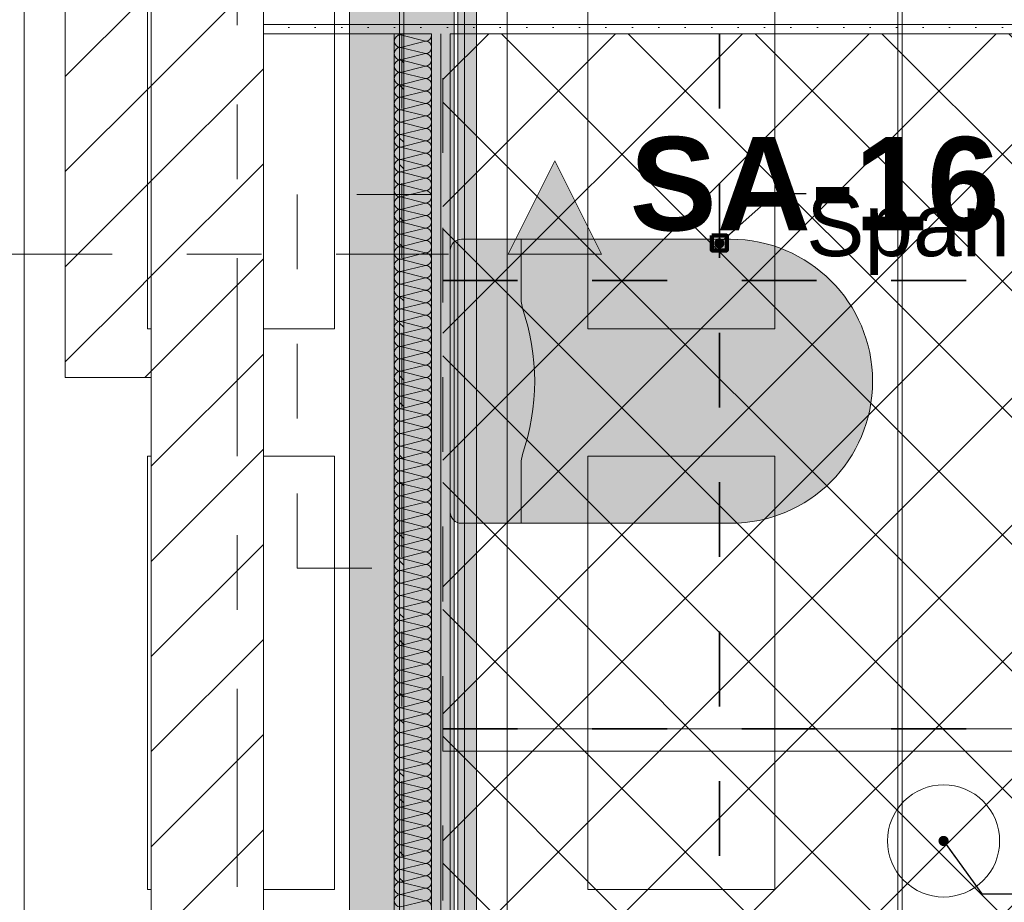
# Model space of a CAD drawing. Header units: metres. Extents: x -3.6 to 84.5, y -11 to 16.8.
# Tile 224 of 256: x 39.8 to 41.2, y 2.6 to 3.8. Entities that reach past the tile are written whole.
import ezdxf

# ---------------------------------------------------------------- set-up
doc = ezdxf.new("R2010")
doc.units = ezdxf.units.M
doc.header["$MEASUREMENT"] = 0
for name, pattern in [('Achse', [0.2, 0.1, -0.05, 0, -0.05]), ('Punktlinie weit', [0.06, 0.01, -0.05]), ('Schnittlinie', [0.3, 0.15, -0.075, 0, -0.075]), ('Strichlinie doppelt', [0.546806, 0.264583, -0.105833, 0.070556, -0.105833]), ('STRICHPUNKT', [0.015, 0.0075, -0.00375, 0, -0.00375]), ('Wipeout_Contour', [1, 0, -1])]:
    doc.linetypes.add(name, pattern=pattern)
for name, color, linetype in [('154 - Bemaßung_ Beschriftung.Ausbau - Deckenspiegel', 7, 'Continuous'), ('203 - Marker.Schnitt - Ausbaudetail SA', 7, 'Continuous'), ('305 - Elemente.Linie_ Schraffur - Deckenspiegel', 7, 'Continuous'), ('451 - Universal.Achsen Raster', 7, 'Continuous'), ('605 - Struktur.Wand Innen', 7, 'Continuous'), ('612 - Struktur.Stahlbau', 7, 'Continuous'), ('Abbruch_605 - Struktur.Wand Innen', 7, 'Continuous'), ('Neubau_154 - Bemaßung_ Beschriftung.Ausbau - Deckenspiegel', 7, 'Continuous'), ('Neubau_401 - Zone.Raum_ Raumbegrenzung_ Whg.', 7, 'Continuous'), ('Neubau_605 - Struktur.Wand Innen', 7, 'Continuous'), ('Neubau_606 - Struktur.Wand Innen Ausbau', 7, 'Continuous'), ('Neubau_612 - Struktur.Stahlbau', 7, 'Continuous'), ('Neubau_651 - Abdeckung.Decke abgehängt_ bekleidet', 7, 'Continuous'), ('Neubau_653 - Abdeckung.TB Verkofferung', 7, 'Continuous'), ('Neubau_702 - Einrichtung.Möbel Sanitär', 7, 'Continuous'), ('Neubau_802 - HKLSE.Sanitär', 7, 'Continuous'), ('Neubau_804 - HKLSE.Elektrik', 7, 'Continuous')]:
    doc.layers.add(name, color=color, linetype=linetype)
doc.styles.add('ERSTELLTER_STIL_1', font='txt')
doc.styles.add('ERSTELLTER_STIL_2', font='txt')
doc.linetypes.add('Abbruch 1', pattern='A,0,[1,2022.0244.A_L5A-PL04.04_iB_Deckenspiegel 2.OG1.Shx,S=0.001984,R=0,X=0,Y=0],-0.25,0', length=0.25)
doc.dimstyles.new('ERSTELLTER_STIL__1', dxfattribs={"dimtxt": 0.1, "dimasz": 0.0532, "dimexe": 0.18, "dimexo": 0.0625, "dimgap": 0, "dimtad": 1, "dimzin": 0, "dimdsep": 46, "dimtxsty": 'ERSTELLTER_STIL_2', "dimblk": 'ARROWHEAD_2', "dimblk1": 'ARROWHEAD_2', "dimblk2": 'ARROWHEAD_2', "dimcen": 0.09, "dimse1": 1, "dimse2": 1, "dimclrd": 7, "dimclre": 7, "dimclrt": 7, "dimazin": 0, "dimtfac": 1, "dimtdec": 4, "dimtmove": 0, "dimatfit": 3, "dimfxl": 1, "dimtolj": 1, "dimtzin": 0, "dimarcsym": 0})
doc.dimstyles.new('ERSTELLTER_STIL__5', dxfattribs={"dimtxt": 0.18, "dimasz": 0.02736, "dimexe": 0.18, "dimexo": 0.0625, "dimgap": 0, "dimtad": 0, "dimtih": 1, "dimtoh": 1, "dimdec": 4, "dimzin": 0, "dimdsep": 46, "dimcen": 0.09, "dimadec": 0, "dimazin": 0, "dimtfac": 1, "dimtdec": 4, "dimtmove": 0, "dimatfit": 3, "dimldrblk": 'ARROWHEAD_11', "dimfxl": 1, "dimtolj": 1, "dimtzin": 0, "dimarcsym": 0})
pattern_1 = [(45, (0, 0), (-0.01767767, 0.01767767), [0, -0.025])]
pattern_2 = [(45, (0, 0), (-0.0636396, 0.0636396), [])]

# ---------------------------------------------------------------- blocks, each defined once
blk = doc.blocks.new('*X6')
at = {"layer": 'Neubau_606 - Struktur.Wand Innen Ausbau', "color": 7, "linetype": 'Continuous', "lineweight": 5}
for p, q in [((40.355, 3.81), (40.3483, 3.8083)), ((40.3817, 3.8), (40.3483, 3.8083)), ((40.3817, 3.8), (40.3483, 3.7917)), ((40.3817, 3.7833), (40.3483, 3.7917)), ((40.3817, 3.7833), (40.3483, 3.775)), ((40.3817, 3.7667), (40.3483, 3.775)), ((40.3817, 3.7667), (40.3483, 3.7583)), ((40.3817, 3.75), (40.3483, 3.7583)), ((40.3817, 3.75), (40.3483, 3.7417)), ((40.3817, 3.7333), (40.3483, 3.7417)), ((40.3817, 3.7333), (40.3483, 3.725)), ((40.3817, 3.7167), (40.3483, 3.725)), ((40.3817, 3.7167), (40.3483, 3.7083)), ((40.3817, 3.7), (40.3483, 3.7083)), ((40.3817, 3.7), (40.3483, 3.6917)), ((40.3817, 3.6833), (40.3483, 3.6917)), ((40.3817, 3.6833), (40.3483, 3.675)), ((40.3817, 3.6667), (40.3483, 3.675)), ((40.3817, 3.6667), (40.3483, 3.6583)), ((40.3817, 3.65), (40.3483, 3.6583)), ((40.3817, 3.65), (40.3483, 3.6417)), ((40.3817, 3.6333), (40.3483, 3.6417)), ((40.3817, 3.6333), (40.3483, 3.625)), ((40.3817, 3.6167), (40.3483, 3.625)), ((40.3817, 3.6167), (40.3483, 3.6083)), ((40.3817, 3.6), (40.3483, 3.6083)), ((40.3817, 3.6), (40.3483, 3.5917)), ((40.3817, 3.5833), (40.3483, 3.5917)), ((40.3817, 3.5833), (40.3483, 3.575)), ((40.3817, 3.5667), (40.3483, 3.575)), ((40.3817, 3.5667), (40.3483, 3.5583)), ((40.3817, 3.55), (40.3483, 3.5583)), ((40.3817, 3.55), (40.3483, 3.5417)), ((40.3817, 3.5333), (40.3483, 3.5417)), ((40.3817, 3.5333), (40.3483, 3.525)), ((40.3817, 3.5167), (40.3483, 3.525)), ((40.3817, 3.5167), (40.3483, 3.5083)), ((40.3817, 3.5), (40.3483, 3.5083)), ((40.3817, 3.5), (40.3483, 3.4917)), ((40.3817, 3.4833), (40.3483, 3.4917)), ((40.3817, 3.4833), (40.3483, 3.475)), ((40.3817, 3.4667), (40.3483, 3.475)), ((40.3817, 3.4667), (40.3483, 3.4583)), ((40.3817, 3.45), (40.3483, 3.4583)), ((40.3817, 3.45), (40.3483, 3.4417)), ((40.3817, 3.4333), (40.3483, 3.4417)), ((40.3817, 3.4333), (40.3483, 3.425)), ((40.3817, 3.4167), (40.3483, 3.425)), ((40.3817, 3.4167), (40.3483, 3.4083)), ((40.3817, 3.4), (40.3483, 3.4083)), ((40.3817, 3.4), (40.3483, 3.3917)), ((40.3817, 3.3833), (40.3483, 3.3917)), ((40.3817, 3.3833), (40.3483, 3.375)), ((40.3817, 3.3667), (40.3483, 3.375)), ((40.3817, 3.3667), (40.3483, 3.3583)), ((40.3817, 3.35), (40.3483, 3.3583)), ((40.3817, 3.35), (40.3483, 3.3417)), ((40.3817, 3.3333), (40.3483, 3.3417)), ((40.3817, 3.3333), (40.3483, 3.325)), ((40.3817, 3.3167), (40.3483, 3.325)), ((40.3817, 3.3167), (40.3483, 3.3083)), ((40.3817, 3.3), (40.3483, 3.3083)), ((40.3817, 3.3), (40.3483, 3.2917)), ((40.3817, 3.2833), (40.3483, 3.2917)), ((40.3817, 3.2833), (40.3483, 3.275)), ((40.3817, 3.2667), (40.3483, 3.275)), ((40.3817, 3.2667), (40.3483, 3.2583)), ((40.3817, 3.25), (40.3483, 3.2583)), ((40.3817, 3.25), (40.3483, 3.2417)), ((40.3817, 3.2333), (40.3483, 3.2417)), ((40.3817, 3.2333), (40.3483, 3.225)), ((40.3817, 3.2167), (40.3483, 3.225)), ((40.3817, 3.2167), (40.3483, 3.2083)), ((40.3817, 3.2), (40.3483, 3.2083)), ((40.3817, 3.2), (40.3483, 3.1917)), ((40.3817, 3.1833), (40.3483, 3.1917)), ((40.3817, 3.1833), (40.3483, 3.175)), ((40.3817, 3.1667), (40.3483, 3.175)), ((40.3817, 3.1667), (40.3483, 3.1583)), ((40.3817, 3.15), (40.3483, 3.1583)), ((40.3817, 3.15), (40.3483, 3.1417)), ((40.3817, 3.1333), (40.3483, 3.1417)), ((40.3817, 3.1333), (40.3483, 3.125)), ((40.3817, 3.1167), (40.3483, 3.125)), ((40.3817, 3.1167), (40.3483, 3.1083)), ((40.3817, 3.1), (40.3483, 3.1083)), ((40.3817, 3.1), (40.3483, 3.0917)), ((40.3817, 3.0833), (40.3483, 3.0917)), ((40.3817, 3.0833), (40.3483, 3.075)), ((40.3817, 3.0667), (40.3483, 3.075)), ((40.3817, 3.0667), (40.3483, 3.0583)), ((40.3817, 3.05), (40.3483, 3.0583)), ((40.3817, 3.05), (40.3483, 3.0417)), ((40.3817, 3.0333), (40.3483, 3.0417)), ((40.3817, 3.0333), (40.3483, 3.025)), ((40.3817, 3.0167), (40.3483, 3.025)), ((40.3817, 3.0167), (40.3483, 3.0083)), ((40.3817, 3), (40.3483, 3.0083)), ((40.3817, 3), (40.3483, 2.9917)), ((40.3817, 2.9833), (40.3483, 2.9917)), ((40.3817, 2.9833), (40.3483, 2.975)), ((40.3817, 2.9667), (40.3483, 2.975)), ((40.3817, 2.9667), (40.3483, 2.9583)), ((40.3817, 2.95), (40.3483, 2.9583)), ((40.3817, 2.95), (40.3483, 2.9417)), ((40.3817, 2.9333), (40.3483, 2.9417)), ((40.3817, 2.9333), (40.3483, 2.925)), ((40.3817, 2.9167), (40.3483, 2.925)), ((40.3817, 2.9167), (40.3483, 2.9083)), ((40.3817, 2.9), (40.3483, 2.9083)), ((40.3817, 2.9), (40.3483, 2.8917)), ((40.3817, 2.8833), (40.3483, 2.8917)), ((40.3817, 2.8833), (40.3483, 2.875)), ((40.3817, 2.8667), (40.3483, 2.875)), ((40.3817, 2.8667), (40.3483, 2.8583)), ((40.3817, 2.85), (40.3483, 2.8583)), ((40.3817, 2.85), (40.3483, 2.8417)), ((40.3817, 2.8333), (40.3483, 2.8417)), ((40.3817, 2.8333), (40.3483, 2.825)), ((40.3817, 2.8167), (40.3483, 2.825)), ((40.3817, 2.8167), (40.3483, 2.8083)), ((40.3817, 2.8), (40.3483, 2.8083)), ((40.3817, 2.8), (40.3483, 2.7917)), ((40.3817, 2.7833), (40.3483, 2.7917)), ((40.3817, 2.7833), (40.3483, 2.775)), ((40.3817, 2.7667), (40.3483, 2.775)), ((40.3817, 2.7667), (40.3483, 2.7583)), ((40.3817, 2.75), (40.3483, 2.7583)), ((40.3817, 2.75), (40.3483, 2.7417)), ((40.3817, 2.7333), (40.3483, 2.7417)), ((40.3817, 2.7333), (40.3483, 2.725)), ((40.3817, 2.7167), (40.3483, 2.725)), ((40.3817, 2.7167), (40.3483, 2.7083)), ((40.3817, 2.7), (40.3483, 2.7083)), ((40.3817, 2.7), (40.3483, 2.6917)), ((40.3817, 2.6833), (40.3483, 2.6917)), ((40.3817, 2.6833), (40.3483, 2.675)), ((40.3817, 2.6667), (40.3483, 2.675)), ((40.3817, 2.6667), (40.3483, 2.6583)), ((40.3817, 2.65), (40.3483, 2.6583)), ((40.3817, 2.65), (40.3483, 2.6417))]:
    blk.add_line(p, q, dxfattribs=at)
for centre, start, end in [((40.3483, 3.8), 90, 180), ((40.3483, 3.8167), 232.9801, 270), ((40.3817, 3.8083), 270, 360), ((40.3817, 3.8083), 360, 11.6288), ((40.3483, 3.8), 180, 270), ((40.3817, 3.7917), 360, 90), ((40.3483, 3.7833), 90, 180), ((40.3483, 3.7833), 180, 270), ((40.3817, 3.7917), 270, 360), ((40.3817, 3.775), 360, 90), ((40.3483, 3.7667), 90, 180), ((40.3817, 3.775), 270, 360), ((40.3483, 3.7667), 180, 270), ((40.3483, 3.75), 90, 180), ((40.3817, 3.7583), 360, 90), ((40.3817, 3.7583), 270, 360), ((40.3483, 3.75), 180, 270), ((40.3483, 3.7333), 90, 180), ((40.3817, 3.7417), 360, 90), ((40.3817, 3.7417), 270, 360), ((40.3483, 3.7333), 180, 270), ((40.3817, 3.725), 360, 90), ((40.3483, 3.7167), 90, 180), ((40.3483, 3.7167), 180, 270), ((40.3817, 3.725), 270, 360), ((40.3817, 3.7083), 360, 90), ((40.3483, 3.7), 90, 180), ((40.3817, 3.7083), 270, 360), ((40.3483, 3.7), 180, 270), ((40.3483, 3.6833), 90, 180), ((40.3817, 3.6917), 360, 90), ((40.3817, 3.6917), 270, 360), ((40.3483, 3.6833), 180, 270), ((40.3817, 3.675), 360, 90), ((40.3483, 3.6667), 90, 180), ((40.3483, 3.6667), 180, 270), ((40.3817, 3.675), 270, 360), ((40.3817, 3.6583), 360, 90), ((40.3483, 3.65), 90, 180), ((40.3483, 3.65), 180, 270), ((40.3817, 3.6583), 270, 360), ((40.3817, 3.6417), 360, 90), ((40.3483, 3.6333), 90, 180), ((40.3817, 3.6417), 270, 360), ((40.3483, 3.6333), 180, 270), ((40.3483, 3.6167), 90, 180), ((40.3817, 3.625), 360, 90), ((40.3817, 3.625), 270, 360), ((40.3483, 3.6167), 180, 270), ((40.3817, 3.6083), 360, 90), ((40.3483, 3.6), 90, 180), ((40.3483, 3.6), 180, 270), ((40.3817, 3.6083), 270, 360), ((40.3817, 3.5917), 360, 90), ((40.3483, 3.5833), 90, 180), ((40.3483, 3.5833), 180, 270), ((40.3817, 3.5917), 270, 360), ((40.3817, 3.575), 360, 90), ((40.3483, 3.5667), 90, 180), ((40.3817, 3.575), 270, 360), ((40.3483, 3.5667), 180, 270), ((40.3483, 3.55), 90, 180), ((40.3817, 3.5583), 360, 90), ((40.3817, 3.5583), 270, 360), ((40.3483, 3.55), 180, 270), ((40.3817, 3.5417), 360, 90), ((40.3483, 3.5333), 90, 180), ((40.3483, 3.5333), 180, 270), ((40.3817, 3.5417), 270, 360), ((40.3817, 3.525), 360, 90), ((40.3483, 3.5167), 90, 180), ((40.3817, 3.525), 270, 360), ((40.3483, 3.5167), 180, 270), ((40.3483, 3.5), 90, 180), ((40.3817, 3.5083), 360, 90), ((40.3817, 3.5083), 270, 360), ((40.3483, 3.5), 180, 270), ((40.3483, 3.4833), 90, 180), ((40.3817, 3.4917), 360, 90), ((40.3817, 3.4917), 270, 360), ((40.3483, 3.4833), 180, 270), ((40.3817, 3.475), 360, 90), ((40.3483, 3.4667), 90, 180), ((40.3483, 3.4667), 180, 270), ((40.3817, 3.475), 270, 360), ((40.3817, 3.4583), 360, 90), ((40.3483, 3.45), 90, 180), ((40.3817, 3.4583), 270, 360), ((40.3483, 3.45), 180, 270), ((40.3483, 3.4333), 90, 180), ((40.3817, 3.4417), 360, 90), ((40.3817, 3.4417), 270, 360), ((40.3483, 3.4333), 180, 270), ((40.3483, 3.4167), 90, 180), ((40.3817, 3.425), 360, 90), ((40.3817, 3.425), 270, 360), ((40.3483, 3.4167), 180, 270), ((40.3817, 3.4083), 360, 90), ((40.3483, 3.4), 90, 180), ((40.3483, 3.4), 180, 270), ((40.3817, 3.4083), 270, 360), ((40.3817, 3.3917), 360, 90), ((40.3483, 3.3833), 90, 180), ((40.3817, 3.3917), 270, 360), ((40.3483, 3.3833), 180, 270), ((40.3483, 3.3667), 90, 180), ((40.3817, 3.375), 360, 90), ((40.3817, 3.375), 270, 360), ((40.3483, 3.3667), 180, 270), ((40.3817, 3.3583), 360, 90), ((40.3483, 3.35), 90, 180), ((40.3483, 3.35), 180, 270), ((40.3817, 3.3583), 270, 360), ((40.3817, 3.3417), 360, 90), ((40.3483, 3.3333), 90, 180), ((40.3483, 3.3333), 180, 270), ((40.3817, 3.3417), 270, 360), ((40.3817, 3.325), 360, 90), ((40.3483, 3.3167), 90, 180), ((40.3817, 3.325), 270, 360), ((40.3483, 3.3167), 180, 270), ((40.3483, 3.3), 90, 180), ((40.3817, 3.3083), 360, 90), ((40.3817, 3.3083), 270, 360), ((40.3483, 3.3), 180, 270), ((40.3817, 3.2917), 360, 90), ((40.3483, 3.2833), 90, 180), ((40.3483, 3.2833), 180, 270), ((40.3817, 3.2917), 270, 360), ((40.3817, 3.275), 360, 90), ((40.3483, 3.2667), 90, 180), ((40.3817, 3.275), 270, 360), ((40.3483, 3.2667), 180, 270), ((40.3483, 3.25), 90, 180), ((40.3817, 3.2583), 360, 90), ((40.3817, 3.2583), 270, 360), ((40.3483, 3.25), 180, 270), ((40.3483, 3.2333), 90, 180), ((40.3817, 3.2417), 360, 90), ((40.3817, 3.2417), 270, 360), ((40.3483, 3.2333), 180, 270), ((40.3817, 3.225), 360, 90), ((40.3483, 3.2167), 90, 180), ((40.3483, 3.2167), 180, 270), ((40.3817, 3.225), 270, 360), ((40.3817, 3.2083), 360, 90), ((40.3483, 3.2), 90, 180), ((40.3817, 3.2083), 270, 360), ((40.3483, 3.2), 180, 270), ((40.3483, 3.1833), 90, 180), ((40.3817, 3.1917), 360, 90), ((40.3817, 3.1917), 270, 360), ((40.3483, 3.1833), 180, 270), ((40.3483, 3.1667), 90, 180), ((40.3817, 3.175), 360, 90), ((40.3817, 3.175), 270, 360), ((40.3483, 3.1667), 180, 270), ((40.3817, 3.1583), 360, 90), ((40.3483, 3.15), 90, 180), ((40.3483, 3.15), 180, 270), ((40.3817, 3.1583), 270, 360), ((40.3817, 3.1417), 360, 90), ((40.3483, 3.1333), 90, 180), ((40.3817, 3.1417), 270, 360), ((40.3483, 3.1333), 180, 270), ((40.3483, 3.1167), 90, 180), ((40.3817, 3.125), 360, 90), ((40.3817, 3.125), 270, 360), ((40.3483, 3.1167), 180, 270), ((40.3817, 3.1083), 360, 90), ((40.3483, 3.1), 90, 180), ((40.3483, 3.1), 180, 270), ((40.3817, 3.1083), 270, 360), ((40.3817, 3.0917), 360, 90), ((40.3483, 3.0833), 90, 180), ((40.3483, 3.0833), 180, 270), ((40.3817, 3.0917), 270, 360), ((40.3817, 3.075), 360, 90), ((40.3483, 3.0667), 90, 180), ((40.3817, 3.075), 270, 360), ((40.3483, 3.0667), 180, 270), ((40.3483, 3.05), 90, 180), ((40.3817, 3.0583), 360, 90), ((40.3817, 3.0583), 270, 360), ((40.3483, 3.05), 180, 270), ((40.3817, 3.0417), 360, 90), ((40.3483, 3.0333), 90, 180), ((40.3483, 3.0333), 180, 270), ((40.3817, 3.0417), 270, 360), ((40.3817, 3.025), 360, 90), ((40.3483, 3.0167), 90, 180), ((40.3483, 3.0167), 180, 270), ((40.3817, 3.025), 270, 360), ((40.3817, 3.0083), 360, 90), ((40.3483, 3), 90, 180), ((40.3817, 3.0083), 270, 360), ((40.3483, 3), 180, 270), ((40.3483, 2.9833), 90, 180), ((40.3817, 2.9917), 360, 90), ((40.3817, 2.9917), 270, 360), ((40.3483, 2.9833), 180, 270), ((40.3817, 2.975), 360, 90), ((40.3483, 2.9667), 90, 180), ((40.3483, 2.9667), 180, 270), ((40.3817, 2.975), 270, 360), ((40.3817, 2.9583), 360, 90), ((40.3483, 2.95), 90, 180), ((40.3817, 2.9583), 270, 360), ((40.3483, 2.95), 180, 270), ((40.3483, 2.9333), 90, 180), ((40.3817, 2.9417), 360, 90), ((40.3817, 2.9417), 270, 360), ((40.3483, 2.9333), 180, 270), ((40.3483, 2.9167), 90, 180), ((40.3817, 2.925), 360, 90), ((40.3817, 2.925), 270, 360), ((40.3483, 2.9167), 180, 270), ((40.3817, 2.9083), 360, 90), ((40.3483, 2.9), 90, 180), ((40.3483, 2.9), 180, 270), ((40.3817, 2.9083), 270, 360), ((40.3817, 2.8917), 360, 90), ((40.3483, 2.8833), 90, 180), ((40.3817, 2.8917), 270, 360), ((40.3483, 2.8833), 180, 270), ((40.3483, 2.8667), 90, 180), ((40.3817, 2.875), 360, 90), ((40.3817, 2.875), 270, 360), ((40.3483, 2.8667), 180, 270), ((40.3817, 2.8583), 360, 90), ((40.3483, 2.85), 90, 180), ((40.3483, 2.85), 180, 270), ((40.3817, 2.8583), 270, 360), ((40.3817, 2.8417), 360, 90), ((40.3483, 2.8333), 90, 180), ((40.3483, 2.8333), 180, 270), ((40.3817, 2.8417), 270, 360), ((40.3817, 2.825), 360, 90), ((40.3483, 2.8167), 90, 180), ((40.3817, 2.825), 270, 360), ((40.3483, 2.8167), 180, 270), ((40.3483, 2.8), 90, 180), ((40.3817, 2.8083), 360, 90), ((40.3817, 2.8083), 270, 360), ((40.3483, 2.8), 180, 270), ((40.3817, 2.7917), 360, 90), ((40.3483, 2.7833), 90, 180), ((40.3483, 2.7833), 180, 270), ((40.3817, 2.7917), 270, 360), ((40.3817, 2.775), 360, 90), ((40.3483, 2.7667), 90, 180), ((40.3483, 2.7667), 180, 270), ((40.3817, 2.775), 270, 360), ((40.3817, 2.7583), 360, 90), ((40.3483, 2.75), 90, 180), ((40.3817, 2.7583), 270, 360), ((40.3483, 2.75), 180, 270), ((40.3483, 2.7333), 90, 180), ((40.3817, 2.7417), 360, 90), ((40.3817, 2.7417), 270, 360), ((40.3483, 2.7333), 180, 270), ((40.3817, 2.725), 360, 90), ((40.3483, 2.7167), 90, 180), ((40.3483, 2.7167), 180, 270), ((40.3817, 2.725), 270, 360), ((40.3817, 2.7083), 360, 90), ((40.3483, 2.7), 90, 180), ((40.3817, 2.7083), 270, 360), ((40.3483, 2.7), 180, 270), ((40.3483, 2.6833), 90, 180), ((40.3817, 2.6917), 360, 90), ((40.3817, 2.6917), 270, 360), ((40.3483, 2.6833), 180, 270), ((40.3483, 2.6667), 90, 180), ((40.3817, 2.675), 360, 90), ((40.3817, 2.675), 270, 360), ((40.3483, 2.6667), 180, 270), ((40.3817, 2.6583), 360, 90), ((40.3483, 2.65), 90, 180), ((40.3483, 2.65), 180, 270), ((40.3817, 2.6583), 270, 360), ((40.3817, 2.6417), 360, 90)]:
    blk.add_arc(centre, 0.00833, start, end, dxfattribs=at)
blk = doc.blocks.new('*D356')
at = {"layer": '154 - Bemaßung_ Beschriftung.Ausbau - Deckenspiegel', "color": 7, "linetype": 'Continuous', "lineweight": 5}
for p, q in [((38.8791, 2.9002), (38.9491, 2.8598)), ((38.9666, 2.88), (38.8616, 2.88)), ((38.9141, 2.28), (38.9141, 2.88)), ((38.8791, 2.3002), (38.9491, 2.2598)), ((38.9666, 2.28), (38.8616, 2.28))]:
    blk.add_line(p, q, dxfattribs=at)
at = {"layer": '154 - Bemaßung_ Beschriftung.Ausbau - Deckenspiegel', "color": 7, "lineweight": 5, "insert": (38.8941, 2.5041), "char_height": 0.1, "attachment_point": 7, "rotation": 90, "style": 'ERSTELLTER_STIL_2'}
blk.add_mtext('\\A1;{\\pql;\\fArial|b0|i0|c0|p38;60}', dxfattribs=at)
blk = doc.blocks.new('ARROWHEAD_2')
at = {"color": 0, "linetype": 'Continuous', "lineweight": 0}
for p, q in [((-0.378, -0.655), (0.378, 0.655)), ((0, 0), (-1, 0))]:
    blk.add_line(p, q, dxfattribs=at)
blk = doc.blocks.new('*D357')
at = {"layer": '154 - Bemaßung_ Beschriftung.Ausbau - Deckenspiegel', "color": 7, "linetype": 'Continuous', "lineweight": 5}
for p, q in [((38.8791, 3.5002), (38.9491, 3.4598)), ((38.9666, 3.48), (38.8616, 3.48)), ((38.9141, 2.88), (38.9141, 3.48)), ((38.8791, 2.9002), (38.9491, 2.8598)), ((38.9666, 2.88), (38.8616, 2.88))]:
    blk.add_line(p, q, dxfattribs=at)
at = {"layer": '154 - Bemaßung_ Beschriftung.Ausbau - Deckenspiegel', "color": 7, "lineweight": 5, "insert": (38.8941, 3.1041), "char_height": 0.1, "attachment_point": 7, "rotation": 90, "style": 'ERSTELLTER_STIL_2'}
blk.add_mtext('\\A1;{\\pql;\\fArial|b0|i0|c0|p38;60}', dxfattribs=at)
blk = doc.blocks.new('*D358')
at = {"layer": '154 - Bemaßung_ Beschriftung.Ausbau - Deckenspiegel', "color": 7, "linetype": 'Continuous', "lineweight": 5}
for p, q in [((38.9141, 3.81), (38.9141, 3.8442)), ((38.9491, 3.7898), (38.8791, 3.8302)), ((38.9666, 3.81), (38.8616, 3.81)), ((38.9141, 3.48), (38.9141, 3.81)), ((38.8791, 3.5002), (38.9491, 3.4598)), ((38.9666, 3.48), (38.8616, 3.48))]:
    blk.add_line(p, q, dxfattribs=at)
at = {"layer": '154 - Bemaßung_ Beschriftung.Ausbau - Deckenspiegel', "color": 7, "lineweight": 5, "insert": (38.8941, 3.5691), "char_height": 0.1, "attachment_point": 7, "rotation": 90, "style": 'ERSTELLTER_STIL_2'}
blk.add_mtext('\\A1;{\\pql;\\fArial|b0|i0|c0|p38;33}', dxfattribs=at)
blk = doc.blocks.new('*D361')
at = {"layer": '154 - Bemaßung_ Beschriftung.Ausbau - Deckenspiegel', "color": 7, "linetype": 'Continuous', "lineweight": 5}
for p, q in [((38.6778, 3.5502), (38.7478, 3.5098)), ((38.7653, 3.53), (38.6603, 3.53)), ((38.7128, 2.3299), (38.7128, 3.53)), ((38.6778, 2.3501), (38.7478, 2.3097)), ((38.7653, 2.3299), (38.6603, 2.3299))]:
    blk.add_line(p, q, dxfattribs=at)
at = {"layer": '154 - Bemaßung_ Beschriftung.Ausbau - Deckenspiegel', "color": 7, "lineweight": 5, "insert": (38.6928, 2.7969), "char_height": 0.1, "attachment_point": 7, "rotation": 90, "style": 'ERSTELLTER_STIL_2'}
blk.add_mtext('\\A1;{\\pql;\\fArial|b0|i0|c0|p38;1,20}', dxfattribs=at)
blk = doc.blocks.new('*D362')
at = {"layer": '154 - Bemaßung_ Beschriftung.Ausbau - Deckenspiegel', "color": 7, "linetype": 'Continuous', "lineweight": 5}
for p, q in [((38.7128, 3.81), (38.7128, 3.8442)), ((38.7478, 3.7898), (38.6778, 3.8302)), ((38.7653, 3.81), (38.6603, 3.81)), ((38.7128, 3.53), (38.7128, 3.81)), ((38.6778, 3.5502), (38.7478, 3.5098)), ((38.7653, 3.53), (38.6603, 3.53))]:
    blk.add_line(p, q, dxfattribs=at)
at = {"layer": '154 - Bemaßung_ Beschriftung.Ausbau - Deckenspiegel', "color": 7, "lineweight": 5, "insert": (38.6928, 3.5941), "char_height": 0.1, "attachment_point": 7, "rotation": 90, "style": 'ERSTELLTER_STIL_2'}
blk.add_mtext('\\A1;{\\pql;\\fArial|b0|i0|c0|p38;28}', dxfattribs=at)
blk = doc.blocks.new('ARROWHEAD_11')
at = {"color": 0, "linetype": 'Continuous', "lineweight": 0}
blk.add_line((0, 0), (-1, 0), dxfattribs=at)
at = {"color": 0, "linetype": 'Continuous', "lineweight": 0, "const_width": 0.25, "flags": 128}
blk.add_lwpolyline([(-0.125, 0, 1), (0.125, 0, 1)], format="xyb", close=True, dxfattribs=at)

msp = doc.modelspace()

# ---------------------------------------------------------------- hatches: boundary and pattern name
at = {"layer": '203 - Marker.Schnitt - Ausbaudetail SA', "linetype": 'Continuous', "lineweight": 0, "true_color": 0x000000}
msp.add_hatch(color=18, dxfattribs=at).paths.add_polyline_path([(40.6175, 3.515), (40.555, 3.64), (40.4925, 3.515)])
at = {"layer": '612 - Struktur.Stahlbau', "linetype": 'Continuous', "lineweight": 0, "true_color": 0x30307f}
msp.add_hatch(color=177, dxfattribs=at).paths.add_polyline_path([(40.28, 5.19), (40.42, 5.19), (40.42, 0.71), (40.28, 0.71)])
at = {"layer": 'Abbruch_605 - Struktur.Wand Innen', "linetype": 'Continuous', "lineweight": 0, "true_color": 0x000000}
h = msp.add_hatch(dxfattribs=at)
h.set_pattern_fill('MW_Ziegel_0001', color=18, style=0, pattern_type=2)
h.set_pattern_definition(pattern_2)
h.paths.add_polyline_path([(40.165, 3.865), (40.015, 3.865), (40.015, 3.465), (40.165, 3.465)])
at = {"layer": 'Neubau_606 - Struktur.Wand Innen Ausbau', "linetype": 'Continuous', "lineweight": 0, "true_color": 0x000000}
h = msp.add_hatch(dxfattribs=at)
h.set_pattern_fill('Gips_0001', color=18, style=0, pattern_type=2)
h.set_pattern_definition(pattern_1)
h.paths.add_polyline_path([(40.165, 3.835), (40.165, 3.8225), (42.325, 3.8225), (42.325, 3.835)])
h = msp.add_hatch(dxfattribs=at)
h.set_pattern_fill('Gips_0001', color=18, style=0, pattern_type=2)
h.set_pattern_definition(pattern_1)
h.paths.add_polyline_path([(40.165, 3.8225), (40.165, 3.81), (42.325, 3.81), (42.325, 3.8225)])
h = msp.add_hatch(dxfattribs=at)
h.set_pattern_fill('Gips_0001', color=18, style=0, pattern_type=2)
h.set_pattern_definition(pattern_1)
h.paths.add_polyline_path([(40.4025, 0.255), (40.4025, 3.81), (40.39, 3.81), (40.39, 0.255)])
h = msp.add_hatch(dxfattribs=at)
h.set_pattern_fill('Gips_0001', color=18, style=0, pattern_type=2)
h.set_pattern_definition(pattern_1)
h.paths.add_polyline_path([(40.415, 0.255), (40.415, 3.81), (40.4025, 3.81), (40.4025, 0.255)])
at = {"layer": 'Neubau_612 - Struktur.Stahlbau', "linetype": 'Continuous', "lineweight": 0, "true_color": 0x000000}
h = msp.add_hatch(dxfattribs=at)
h.set_pattern_fill('Metall__Stahl_0001', color=18, style=0, pattern_type=2)
h.set_pattern_definition([(135, (0, 0), (0.05303301, 0.05303301), []), (135, (-0.01768, -0.01768), (0.05303301, 0.05303301), [])])
h.paths.add_polyline_path([(40.3527, 0.71), (40.3527, 5.19), (40.3472, 5.19), (40.3472, 0.71)])
at = {"layer": 'Neubau_651 - Abdeckung.Decke abgehängt_ bekleidet', "linetype": 'Continuous', "lineweight": 13, "true_color": 0xffbfbf}
h = msp.add_hatch(dxfattribs=at)
h.set_pattern_fill('Raster_20x20_Diagonal_0001', color=254, style=0, pattern_type=2)
h.set_pattern_definition([(45, (0, 0), (-0.0848528, 0.0848528), []), (135, (0, 0), (0.0848528, 0.0848528), [])])
h.paths.add_polyline_path([(40.405, 0.7495), (43.545, 0.7495), (43.545, 3.81), (40.405, 3.81)])
at = {"layer": 'Neubau_653 - Abdeckung.TB Verkofferung', "linetype": 'Continuous', "lineweight": 0, "true_color": 0x000000}
h = msp.add_hatch(dxfattribs=at)
h.set_pattern_fill('Gips_0001', color=18, style=0, pattern_type=2)
h.set_pattern_definition(pattern_1)
h.paths.add_polyline_path([(40.425, 0.7495), (40.45, 0.7495), (40.45, 5.0505), (40.425, 5.0505)])
at = {"layer": 'Neubau_702 - Einrichtung.Möbel Sanitär', "linetype": 'Continuous', "lineweight": 0, "true_color": 0x3a3a3a}
msp.add_hatch(color=250, dxfattribs=at).paths.add_polyline_path([(40.51, 3.535), (40.43, 3.535, 0.414214), (40.415, 3.52), (40.415, 3.17, 0.414214), (40.43, 3.155), (40.51, 3.155), (40.79, 3.155, 1), (40.79, 3.535)])

# ---------------------------------------------------------------- linework, layer by layer
at = {"layer": '203 - Marker.Schnitt - Ausbaudetail SA', "color": 7, "linetype": 'Schnittlinie', "lineweight": 13}
msp.add_line((39.8125, 3.515), (40.4925, 3.515), dxfattribs=at)
at = {"layer": '203 - Marker.Schnitt - Ausbaudetail SA', "color": 7, "linetype": 'Continuous', "lineweight": 13, "flags": 128}
msp.add_lwpolyline([(40.6175, 3.515), (40.4925, 3.515), (40.555, 3.64)], close=True, dxfattribs=at)
at = {"layer": '305 - Elemente.Linie_ Schraffur - Deckenspiegel', "color": 7, "linetype": 'Continuous', "lineweight": 9}
for p, q in [((39.845, 5.31), (39.845, 0.645)), ((40.425, 5.31), (40.425, 0.645)), ((40.434, 5.31), (40.434, 0.645)), ((41.014, 5.31), (41.014, 0.645)), ((41.0195, 5.31), (41.0195, 0.645)), ((40.01, 3.995), (40.01, 3.415)), ((40.26, 3.415), (40.26, 3.995)), ((40.599, 3.995), (40.599, 3.415)), ((40.849, 3.415), (40.849, 3.995)), ((40.01, 3.415), (40.26, 3.415)), ((40.599, 3.415), (40.849, 3.415)), ((40.01, 3.245), (40.26, 3.245)), ((40.01, 3.245), (40.01, 2.665)), ((40.26, 2.665), (40.26, 3.245)), ((40.599, 3.245), (40.849, 3.245)), ((40.599, 3.245), (40.599, 2.665)), ((40.849, 2.665), (40.849, 3.245)), ((40.01, 2.665), (40.26, 2.665)), ((40.599, 2.665), (40.849, 2.665))]:
    msp.add_line(p, q, dxfattribs=at)
at = {"layer": 'Abbruch_605 - Struktur.Wand Innen', "color": 7, "linetype": 'Abbruch 1', "lineweight": 18, "flags": 128}
for points in [[(40.015, 3.865), (40.015, 3.465)], [(40.165, 3.465), (40.165, 3.865)]]:
    msp.add_lwpolyline(points, dxfattribs=at)
at = {"layer": 'Neubau_401 - Zone.Raum_ Raumbegrenzung_ Whg.', "color": 1, "linetype": 'Continuous', "lineweight": 9}
msp.add_line((40.491, -1.3085), (40.491, 3.9868), dxfattribs=at)
at = {"layer": 'Neubau_605 - Struktur.Wand Innen', "color": 1, "linetype": 'Continuous', "lineweight": 18, "flags": 128}
for points in [[(39.9, 3.865), (39.9, 3.465)], [(39.9, 3.35), (39.9, 3.465)]]:
    msp.add_lwpolyline(points, dxfattribs=at)
at = {"layer": 'Neubau_606 - Struktur.Wand Innen Ausbau', "color": 1, "linetype": 'Continuous', "lineweight": 5}
for p, q in [((40.165, 3.8225), (42.325, 3.8225)), ((40.39, 0.255), (40.39, 3.81)), ((40.4025, 0.255), (40.4025, 3.81))]:
    msp.add_line(p, q, dxfattribs=at)
at = {"layer": 'Neubau_606 - Struktur.Wand Innen Ausbau', "color": 1, "linetype": 'Continuous', "lineweight": 5, "flags": 128}
for points in [[(40.165, 3.935), (40.165, 3.81)], [(40.165, 3.81), (40.39, 3.81)], [(40.34, 3.81), (40.34, 0.255)], [(40.39, 3.81), (40.34, 3.81)], [(40.415, 0.255), (40.415, 3.81)], [(40.415, 3.81), (42.325, 3.81)]]:
    msp.add_lwpolyline(points, dxfattribs=at)
at = {"layer": 'Neubau_612 - Struktur.Stahlbau', "color": 1, "linetype": 'Continuous', "lineweight": 13}
for p, q in [((40.28, 0.71), (40.28, 5.19)), ((40.42, 0.71), (40.42, 5.19))]:
    msp.add_line(p, q, dxfattribs=at)
at = {"layer": 'Neubau_612 - Struktur.Stahlbau', "color": 1, "linetype": 'Continuous', "lineweight": 9}
for p, q in [((40.3472, 5.19), (40.3472, 0.71)), ((40.3527, 5.19), (40.3527, 0.71))]:
    msp.add_line(p, q, dxfattribs=at)
at = {"layer": 'Neubau_612 - Struktur.Stahlbau', "color": 1, "linetype": 'Achse', "lineweight": 9}
msp.add_line((40.35, 0.71), (40.35, 5.19), dxfattribs=at)
at = {"layer": 'Neubau_651 - Abdeckung.Decke abgehängt_ bekleidet', "color": 1, "linetype": 'Achse', "lineweight": 35}
for p, q in [((40.775, 3.81), (40.775, 0.7495)), ((40.405, 3.48), (43.545, 3.48)), ((40.405, 2.88), (43.545, 2.88))]:
    msp.add_line(p, q, dxfattribs=at)
at = {"layer": 'Neubau_651 - Abdeckung.Decke abgehängt_ bekleidet', "color": 1, "linetype": 'Punktlinie weit', "lineweight": 13, "flags": 128}
msp.add_lwpolyline([(40.405, 0.7495), (43.545, 0.7495), (43.545, 3.81), (40.405, 3.81)], close=True, dxfattribs=at)
at = {"layer": 'Neubau_651 - Abdeckung.Decke abgehängt_ bekleidet', "color": 1, "linetype": 'Continuous', "lineweight": 100, "flags": 128}
msp.add_lwpolyline([(40.765, 3.54), (40.785, 3.54), (40.785, 3.52), (40.765, 3.52)], close=True, dxfattribs=at)
at = {"layer": 'Neubau_653 - Abdeckung.TB Verkofferung', "color": 1, "linetype": 'Continuous', "lineweight": 9}
for p, q in [((40.165, 0.71), (40.165, 5.19)), ((40.45, 0.7495), (40.45, 5.0505))]:
    msp.add_line(p, q, dxfattribs=at)
at = {"layer": 'Neubau_653 - Abdeckung.TB Verkofferung', "color": 1, "linetype": 'Continuous', "lineweight": 5}
for p, q in [((40.425, 5.0505), (40.425, 0.7495)), ((40.45, 5.0505), (40.45, 0.7495))]:
    msp.add_line(p, q, dxfattribs=at)
at = {"layer": 'Neubau_702 - Einrichtung.Möbel Sanitär', "color": 7, "linetype": 'Continuous', "lineweight": 9, "true_color": 0xebebeb}
for p, q in [((40.51, 3.535), (40.51, 3.4516)), ((40.51, 3.4516), (40.5115, 3.4428)), ((40.51, 3.2384), (40.5115, 3.2472)), ((40.51, 3.155), (40.51, 3.2384))]:
    msp.add_line(p, q, dxfattribs=at)
at = {"layer": 'Neubau_702 - Einrichtung.Möbel Sanitär', "color": 7, "linetype": 'Continuous', "lineweight": 9, "true_color": 0xebebeb, "flags": 128}
msp.add_lwpolyline([(40.51, 3.535), (40.79, 3.535, -1), (40.79, 3.155), (40.51, 3.155), (40.43, 3.155, -0.414214), (40.415, 3.17), (40.415, 3.52, -0.414214), (40.43, 3.535)], format="xyb", close=True, dxfattribs=at)
at = {"layer": 'Neubau_702 - Einrichtung.Möbel Sanitär', "color": 1, "linetype": 'Continuous', "lineweight": 13, "flags": 128}
for points in [[(41.855, 2.88), (40.405, 2.88)], [(40.405, 2.88), (40.405, 2.85)], [(40.405, 2.85), (41.855, 2.85)]]:
    msp.add_lwpolyline(points, dxfattribs=at)
at = {"layer": 'Neubau_702 - Einrichtung.Möbel Sanitär', "color": 7, "linetype": 'Continuous', "lineweight": 9, "true_color": 0xebebeb}
msp.add_arc((40.2303, 3.345), 0.2977, 340.8169, 19.1816, dxfattribs=at)
at = {"layer": 'Neubau_802 - HKLSE.Sanitär', "color": 1, "linetype": 'STRICHPUNKT', "lineweight": 9, "flags": 128}
for points in [[(40.21, 3.595), (40.21, 3.095)], [(40.39, 3.595), (40.21, 3.595)], [(40.39, 3.095), (40.39, 3.595)], [(40.21, 3.095), (40.39, 3.095)]]:
    msp.add_lwpolyline(points, dxfattribs=at)
at = {"layer": 'Neubau_804 - HKLSE.Elektrik', "color": 1, "linetype": 'Continuous', "lineweight": 13, "flags": 128}
msp.add_lwpolyline([(41.15, 2.73, -0.414214), (41.075, 2.655, -0.414214), (41, 2.73, -0.414214), (41.075, 2.805, -0.414214)], format="xyb", close=True, dxfattribs=at)

# ---------------------------------------------------------------- block references
at = {"layer": 'Neubau_606 - Struktur.Wand Innen Ausbau', "color": 1, "lineweight": 13}
msp.add_blockref('*X6', (0, 0), dxfattribs=at)

# ---------------------------------------------------------------- texts
at = {"layer": '203 - Marker.Schnitt - Ausbaudetail SA', "color": 7, "lineweight": 13, "insert": (40.655, 3.545), "char_height": 0.125, "attachment_point": 7, "style": 'ERSTELLTER_STIL_1'}
msp.add_mtext('\\A1;{\\pql;\\pt0;\\fArial|b1|i0|c0|p38;SA-16}', dxfattribs=at)
at = {"layer": 'Neubau_154 - Bemaßung_ Beschriftung.Ausbau - Deckenspiegel', "color": 1, "linetype": 'Continuous', "lineweight": 13, "insert": (40.8912, 3.596), "char_height": 0.083635, "attachment_point": 1, "style": 'ERSTELLTER_STIL_2'}
msp.add_mtext('\\A1;{\\pql;\\fArial|b0|i0|c0|p38;Spannabhänger}', dxfattribs=at)

# ---------------------------------------------------------------- dimensions: what is measured, and where the dimension line sits
at = {"layer": '154 - Bemaßung_ Beschriftung.Ausbau - Deckenspiegel', "color": 7, "linetype": 'Continuous', "lineweight": 5}
dim = msp.add_linear_dim(base=(38.7128, 3.81), p1=(40.765, 3.53), p2=(43.175, 3.81), angle=90, dimstyle='ERSTELLTER_STIL__1', dxfattribs=at)
dim.commit()
dim.dimension.update_dxf_attribs({"geometry": '*D362', "text_midpoint": (38.6428, 3.6703), "dimtype": 160, "text_rotation": 90})

# ---------------------------------------------------------------- leaders
at = {"layer": 'Neubau_154 - Bemaßung_ Beschriftung.Ausbau - Deckenspiegel', "color": 1, "linetype": 'Continuous', "lineweight": 13, "annotation_type": 0, "has_hookline": 1, "hookline_direction": 0}
for points, text_width in [([(40.775, 3.5296), (40.8503, 3.596), (40.8912, 3.596)], 0.8269), ([(41.075, 2.73), (41.1262, 2.6593), (41.4024, 2.6593)], 0.2158)]:
    msp.add_leader(points, dimstyle='ERSTELLTER_STIL__5', dxfattribs=dict(at, text_width=text_width))

# ---------------------------------------------------------------- next in the draw order: wipeouts: each hides what was drawn before it
at = {"color": 254, "linetype": 'Wipeout_Contour', "lineweight": 0, "ltscale": 160.704711}
msp.add_wipeout([(40.165, 3.465), (40.015, 3.465), (40.015, 1.215), (40.165, 1.215)], dxfattribs=at).dxf.layer = '605 - Struktur.Wand Innen'

# ---------------------------------------------------------------- next in the draw order: hatches: boundary and pattern name
at = {"layer": '605 - Struktur.Wand Innen', "linetype": 'Continuous', "lineweight": 0, "true_color": 0x000000}
h = msp.add_hatch(dxfattribs=at)
h.set_pattern_fill('MW_Ziegel_0001', color=18, style=0, pattern_type=2)
h.set_pattern_definition(pattern_2)
h.paths.add_polyline_path([(40.165, 3.465), (40.015, 3.465), (40.015, 1.215), (40.165, 1.215)])
at = {"layer": 'Neubau_605 - Struktur.Wand Innen', "linetype": 'Continuous', "lineweight": 0, "true_color": 0x000000}
h = msp.add_hatch(dxfattribs=at)
h.set_pattern_fill('MW_Ziegel_0001', color=18, style=0, pattern_type=2)
h.set_pattern_definition(pattern_2)
h.paths.add_polyline_path([(40.015, 3.465), (40.015, 3.865), (39.9, 3.865), (39.9, 3.465)])
h = msp.add_hatch(dxfattribs=at)
h.set_pattern_fill('MW_Ziegel_0001', color=18, style=0, pattern_type=2)
h.set_pattern_definition(pattern_2)
h.paths.add_polyline_path([(39.9, 3.465), (39.9, 3.35), (40.015, 3.465)])
h = msp.add_hatch(dxfattribs=at)
h.set_pattern_fill('MW_Ziegel_0001', color=18, style=0, pattern_type=2)
h.set_pattern_definition(pattern_2)
h.paths.add_polyline_path([(39.9, 3.35), (40.015, 3.35), (40.015, 3.465)])

# ---------------------------------------------------------------- next in the draw order: linework, layer by layer
at = {"layer": '451 - Universal.Achsen Raster', "color": 160, "linetype": 'Strichlinie doppelt', "lineweight": 9, "true_color": 0x3232ff}
msp.add_line((40.13, -10.585), (40.13, 16.355), dxfattribs=at)
at = {"layer": '605 - Struktur.Wand Innen', "color": 7, "linetype": 'Continuous', "lineweight": 18, "flags": 128}
for points in [[(40.015, 3.465), (40.015, 1.215)], [(40.165, 1.1), (40.165, 3.465)]]:
    msp.add_lwpolyline(points, dxfattribs=at)
at = {"layer": 'Neubau_605 - Struktur.Wand Innen', "color": 1, "linetype": 'Continuous', "lineweight": 18, "flags": 128}
for points in [[(40.015, 3.465), (40.015, 3.865)], [(40.015, 3.35), (40.015, 3.465)], [(39.9, 3.35), (40.015, 3.35)]]:
    msp.add_lwpolyline(points, dxfattribs=at)

# ---------------------------------------------------------------- next in the draw order: dimensions: what is measured, and where the dimension line sits
at = {"layer": '154 - Bemaßung_ Beschriftung.Ausbau - Deckenspiegel', "color": 7, "linetype": 'Continuous', "lineweight": 5}
for base, p1, p2, picture, middle in [((38.9141, 3.81), (43.545, 3.48), (43.175, 3.81), '*D358', (38.8441, 3.6453)), ((38.7128, 3.53), (40.765, 2.3299), (40.765, 3.53), '*D361', (38.6428, 2.9268)), ((38.9141, 3.48), (43.545, 2.88), (43.545, 3.48), '*D357', (38.8441, 3.1803)), ((38.9141, 2.88), (40.405, 2.28), (43.545, 2.88), '*D356', (38.8441, 2.5803))]:
    dim = msp.add_linear_dim(base=base, p1=p1, p2=p2, angle=90, dimstyle='ERSTELLTER_STIL__1', dxfattribs=at)
    dim.commit()
    dim.dimension.update_dxf_attribs({"geometry": picture, "text_midpoint": middle, "dimtype": 160, "text_rotation": 90})

doc.saveas('drawing.dxf')
